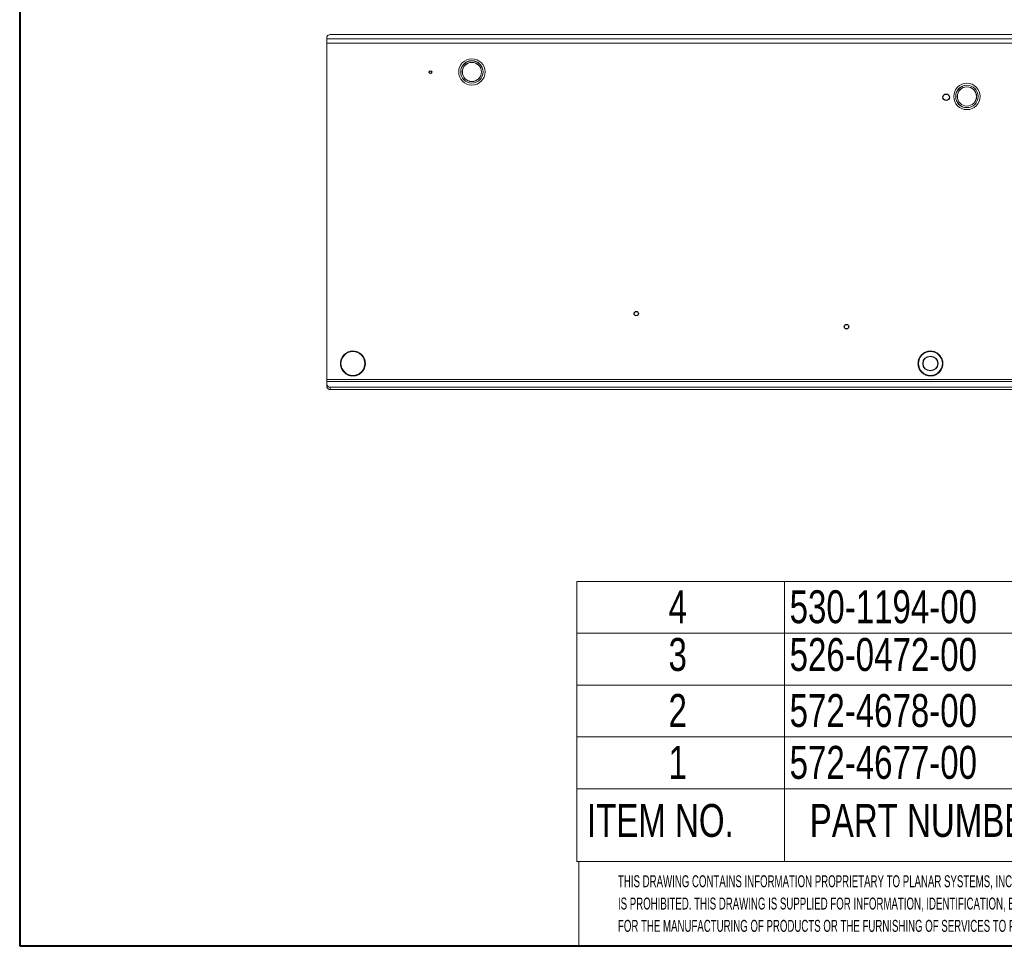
# Model space of a CAD drawing. Header units: millimetres. Extents: x 13 to 419, y 7 to 273.
# Tile 1 of 17: x 16 to 111, y 10 to 99. Entities that reach past the tile are written whole.
import ezdxf

# ---------------------------------------------------------------- set-up
doc = ezdxf.new("R2010")
doc.units = ezdxf.units.MM
doc.styles.add('SLDTEXTSTYLE0', font='TXT', dxfattribs={"width": 0.605})
doc.styles.add('SLDTEXTSTYLE3', font='TXT', dxfattribs={"width": 0.75})

# ---------------------------------------------------------------- blocks, each defined once
blk = doc.blocks.new('SW_NOTE_4')
at = {"color": 0, "linetype": 'Continuous', "lineweight": 0, "char_height": 1.15, "attachment_point": 1, "style": 'SLDTEXTSTYLE0'}
for s, insert in [('THIS DRAWING CONTAINS INFORMATION PROPRIETARY TO PLANAR SYSTEMS, INC., ANY REPRODUCTION IN PART OR WHOLE WITHOUT THE WRITTEN PERMISSION OF PLANAR SYSTEMS', (0, 1.482)), ('IS PROHIBITED. THIS DRAWING IS SUPPLIED FOR INFORMATION, IDENTIFICATION, ENGINEERING, EVALUATION, AND/OR INSPECTION PURPOSES ONLY AND MAY NOT BE USED AS BASIS', (0, -0.668)), ('FOR THE MANUFACTURING OF PRODUCTS OR THE FURNISHING OF SERVICES TO PLANAR SYSTEMS OR TO ANY THIRD PARTY UNLESS AUTHORIZED IN WRITING BY PLANAR SYSTEMS.', (0, -2.818))]:
    blk.add_mtext(s, dxfattribs=dict(at, insert=insert))
blk = doc.blocks.new('SW_TABLEANNOTATION_1')
at = {"color": 0, "linetype": 'Continuous', "lineweight": 0}
for p, q in [((0, 0), (0, -27)), ((149.738, 0), (0, 0)), ((20, 0), (20, -20)), ((0, -5), (149.738, -5)), ((0, -10), (149.738, -10)), ((0, -15), (149.738, -15)), ((0, -20), (149.738, -20)), ((20, -20), (20, -27)), ((0, -27), (149.738, -27))]:
    blk.add_line(p, q, dxfattribs=at)
at = {"color": 0, "linetype": 'Continuous', "lineweight": 0, "char_height": 3.175, "attachment_point": 1, "style": 'SLDTEXTSTYLE3'}
for s, insert in [('4', (8.827, -0.86)), ('530-1194-00', (20.5, -0.86)), ('3', (8.827, -5.46)), ('526-0472-00', (20.5, -5.46)), ('2', (8.827, -10.86)), ('572-4678-00', (20.5, -10.86)), ('1', (8.827, -15.86)), ('572-4677-00', (20.5, -15.86)), ('ITEM NO.', (0.962, -21.46)), ('PART NUMBER', (22.442, -21.46))]:
    blk.add_mtext(s, dxfattribs=dict(at, insert=insert))

msp = doc.modelspace()

# ---------------------------------------------------------------- linework, layer by layer
at = {"color": 7, "linetype": 'Continuous', "lineweight": 40}
for p, q in [((15.748, 269.748), (15.748, 9.652)), ((15.748, 9.652), (416.052, 9.652))]:
    msp.add_line(p, q, dxfattribs=at)
at = {"color": 7, "linetype": 'Continuous', "lineweight": 0}
for p, q in [((45.3686, 97.2573), (45.3686, 97.0768)), ((45.3686, 96.6592), (45.3686, 97.0768)), ((167.3086, 97.0768), (45.3686, 97.0768)), ((167.0086, 97.4695), (45.6686, 97.4695)), ((45.3686, 64.2209), (45.3686, 96.6592)), ((167.3086, 96.6592), (45.3686, 96.6592)), ((45.3686, 64.2209), (45.3686, 64.0278)), ((167.3086, 64.2209), (45.3686, 64.2209)), ((45.3686, 64.0278), (45.3686, 63.7058)), ((45.3686, 64.0278), (167.3086, 64.0278)), ((45.3686, 63.4813), (45.3686, 63.7058)), ((45.6686, 63.4937), (45.6686, 63.2691)), ((45.6686, 63.4937), (167.0086, 63.4937)), ((45.6686, 63.2691), (167.0086, 63.2691))]:
    msp.add_line(p, q, dxfattribs=at)
at = {"color": 7, "linetype": 'Continuous', "lineweight": 15}
for p, q in [((219.2036, 17.7732), (69.6516, 17.7732)), ((69.6516, 17.7732), (69.6516, 9.5959))]:
    msp.add_line(p, q, dxfattribs=at)
at = {"color": 7, "linetype": 'Continuous', "lineweight": 0}
for centre, radius in [((59.3386, 93.8735), 1.27), ((59.3386, 93.8735), 1.0803), ((59.3386, 93.8735), 1.0752), ((59.3386, 93.8735), 0.9266), ((59.3386, 93.8735), 0.9215), ((107.0561, 91.5107), 1.27), ((107.0561, 91.5107), 1.0803), ((107.0561, 91.5107), 1.0752), ((107.0561, 91.5107), 0.9266), ((107.0561, 91.5107), 0.9215), ((47.8686, 65.7691), 1.15), ((103.5386, 65.7691), 1.15)]:
    msp.add_circle(centre, radius, dxfattribs=at)
at = {"color": 7, "linetype": 'Continuous'}
for centre, radius in [((55.3386, 93.8564), 0.125), ((105.0561, 91.4317), 0.315), ((75.1847, 70.5798), 0.211), ((95.4462, 69.3216), 0.211), ((103.5386, 65.7691), 0.7099)]:
    msp.add_circle(centre, radius, dxfattribs=at)
at = {"color": 7, "linetype": 'Continuous', "lineweight": 0}
for centre, radius, start, end in [((45.6311, 97.2043), 0.2678, 81.950533, 168.578246), ((47.8686, 65.7691), 1.2, 143.473235, 147.592887), ((47.8686, 65.7691), 1.2, 141.496171, 143.473235), ((47.8686, 65.7691), 1.2, 134.569951, 141.496171), ((47.8686, 65.7691), 1.2, 132.592887, 134.569951), ((47.8686, 65.7691), 1.2, 128.473235, 132.592887), ((47.8686, 65.7691), 1.2, 126.496171, 128.473235), ((47.8686, 65.7691), 1.2, 119.569951, 126.496171), ((47.8686, 65.7691), 1.2, 117.592887, 119.569951), ((47.8686, 65.7691), 1.2, 113.473235, 117.592887), ((47.8686, 65.7691), 1.2, 111.496171, 113.473235), ((47.8686, 65.7691), 1.2, 104.569951, 111.496171), ((47.8686, 65.7691), 1.2, 102.592887, 104.569951), ((47.8686, 65.7691), 1.2, 98.473235, 102.592887), ((47.8686, 65.7691), 1.2, 96.496171, 98.473235), ((47.8686, 65.7691), 1.2, 89.569951, 96.496171), ((47.8686, 65.7691), 1.2, 87.592887, 89.569951), ((47.8686, 65.7691), 1.2, 83.473235, 87.592887), ((47.8686, 65.7691), 1.2, 81.496171, 83.473235), ((47.8686, 65.7691), 1.2, 74.569951, 81.496171), ((47.8686, 65.7691), 1.2, 72.592887, 74.569951), ((47.8686, 65.7691), 1.2, 68.473235, 72.592887), ((47.8686, 65.7691), 1.2, 66.496171, 68.473235), ((47.8686, 65.7691), 1.2, 59.569951, 66.496171), ((47.8686, 65.7691), 1.2, 57.592887, 59.569951), ((47.8686, 65.7691), 1.2, 53.473235, 57.592887), ((47.8686, 65.7691), 1.2, 51.496171, 53.473235), ((47.8686, 65.7691), 1.2, 44.569951, 51.496171), ((47.8686, 65.7691), 1.2, 42.592887, 44.569951), ((47.8686, 65.7691), 1.2, 38.473235, 42.592887), ((47.8686, 65.7691), 1.2, 36.496171, 38.473235), ((47.8686, 65.7691), 1.2, 29.569951, 36.496171), ((103.5386, 65.7691), 1.2, 143.473235, 147.592887), ((103.5386, 65.7691), 1.2, 141.496171, 143.473235), ((103.5386, 65.7691), 1.2, 134.569951, 141.496171), ((103.5386, 65.7691), 1.2, 132.592887, 134.569951), ((103.5386, 65.7691), 1.2, 128.473235, 132.592887), ((103.5386, 65.7691), 1.2, 126.496171, 128.473235), ((103.5386, 65.7691), 1.2, 119.569951, 126.496171), ((103.5386, 65.7691), 1.2, 117.592887, 119.569951), ((103.5386, 65.7691), 1.2, 113.473235, 117.592887), ((103.5386, 65.7691), 1.2, 111.496171, 113.473235), ((103.5386, 65.7691), 1.2, 104.569951, 111.496171), ((103.5386, 65.7691), 1.2, 102.592887, 104.569951), ((103.5386, 65.7691), 1.2, 98.473235, 102.592887), ((103.5386, 65.7691), 1.2, 96.496171, 98.473235), ((103.5386, 65.7691), 1.2, 89.569951, 96.496171), ((103.5386, 65.7691), 1.2, 87.592887, 89.569951), ((103.5386, 65.7691), 1.2, 83.473235, 87.592887), ((103.5386, 65.7691), 1.2, 81.496171, 83.473235), ((103.5386, 65.7691), 1.2, 74.569951, 81.496171), ((103.5386, 65.7691), 1.2, 72.592887, 74.569951), ((103.5386, 65.7691), 1.2, 68.473235, 72.592887), ((103.5386, 65.7691), 1.2, 66.496171, 68.473235), ((103.5386, 65.7691), 1.2, 59.569951, 66.496171), ((103.5386, 65.7691), 1.2, 57.592887, 59.569951), ((103.5386, 65.7691), 1.2, 53.473235, 57.592887), ((103.5386, 65.7691), 1.2, 51.496171, 53.473235), ((103.5386, 65.7691), 1.2, 44.569951, 51.496171), ((103.5386, 65.7691), 1.2, 42.592887, 44.569951), ((103.5386, 65.7691), 1.2, 38.473235, 42.592887), ((103.5386, 65.7691), 1.2, 36.496171, 38.473235), ((103.5386, 65.7691), 1.2, 29.569951, 36.496171), ((47.8686, 65.7691), 1.2, 179.569951, 186.496171), ((47.8686, 65.7691), 1.2, 177.592887, 179.569951), ((47.8686, 65.7691), 1.2, 173.473235, 177.592887), ((47.8686, 65.7691), 1.2, 186.496171, 188.473235), ((47.8686, 65.7691), 1.2, 171.496171, 173.473235), ((47.8686, 65.7691), 1.2, 188.473235, 192.592887), ((47.8686, 65.7691), 1.2, 164.569951, 171.496171), ((47.8686, 65.7691), 1.2, 192.592887, 194.569951), ((47.8686, 65.7691), 1.2, 162.592887, 164.569951), ((47.8686, 65.7691), 1.2, 158.473235, 162.592887), ((47.8686, 65.7691), 1.2, 156.496171, 158.473235), ((47.8686, 65.7691), 1.2, 149.569951, 156.496171), ((47.8686, 65.7691), 1.2, 147.592887, 149.569951), ((47.8686, 65.7691), 1.2, 27.592887, 29.569951), ((47.8686, 65.7691), 1.2, 23.473235, 27.592887), ((47.8686, 65.7691), 1.2, 21.496171, 23.473235), ((47.8686, 65.7691), 1.2, 14.569951, 21.496171), ((47.8686, 65.7691), 1.2, 344.569951, 351.496171), ((47.8686, 65.7691), 1.2, 12.592887, 14.569951), ((47.8686, 65.7691), 1.2, 8.473235, 12.592887), ((47.8686, 65.7691), 1.2, 351.496171, 353.473235), ((47.8686, 65.7691), 1.2, 6.496171, 8.473235), ((47.8686, 65.7691), 1.2, 353.473235, 357.592887), ((47.8686, 65.7691), 1.2, 359.569951, 6.496171), ((47.8686, 65.7691), 1.2, 357.592887, 359.569951), ((103.5386, 65.7691), 1.2, 179.569951, 186.496171), ((103.5386, 65.7691), 1.2, 177.592887, 179.569951), ((103.5386, 65.7691), 1.2, 173.473235, 177.592887), ((103.5386, 65.7691), 1.2, 186.496171, 188.473235), ((103.5386, 65.7691), 1.2, 171.496171, 173.473235), ((103.5386, 65.7691), 1.2, 188.473235, 192.592887), ((103.5386, 65.7691), 1.2, 164.569951, 171.496171), ((103.5386, 65.7691), 1.2, 192.592887, 194.569951), ((103.5386, 65.7691), 1.2, 162.592887, 164.569951), ((103.5386, 65.7691), 1.2, 158.473235, 162.592887), ((103.5386, 65.7691), 1.2, 156.496171, 158.473235), ((103.5386, 65.7691), 1.2, 149.569951, 156.496171), ((103.5386, 65.7691), 1.2, 147.592887, 149.569951), ((103.5386, 65.7691), 1.2, 27.592887, 29.569951), ((103.5386, 65.7691), 1.2, 23.473235, 27.592887), ((103.5386, 65.7691), 1.2, 21.496171, 23.473235), ((103.5386, 65.7691), 1.2, 14.569951, 21.496171), ((103.5386, 65.7691), 1.2, 344.569951, 351.496171), ((103.5386, 65.7691), 1.2, 12.592887, 14.569951), ((103.5386, 65.7691), 1.2, 8.473235, 12.592887), ((103.5386, 65.7691), 1.2, 351.496171, 353.473235), ((103.5386, 65.7691), 1.2, 6.496171, 8.473235), ((103.5386, 65.7691), 1.2, 353.473235, 357.592887), ((103.5386, 65.7691), 1.2, 359.569951, 6.496171), ((103.5386, 65.7691), 1.2, 357.592887, 359.569951), ((47.8686, 65.7691), 1.2, 194.569951, 201.496171), ((47.8686, 65.7691), 1.2, 201.496171, 203.473235), ((47.8686, 65.7691), 1.2, 203.473235, 207.592887), ((47.8686, 65.7691), 1.2, 207.592887, 209.569951), ((47.8686, 65.7691), 1.2, 209.569951, 216.496171), ((47.8686, 65.7691), 1.2, 216.496171, 218.473235), ((47.8686, 65.7691), 1.2, 218.473235, 222.592887), ((47.8686, 65.7691), 1.2, 222.592887, 224.569951), ((47.8686, 65.7691), 1.2, 224.569951, 231.496171), ((47.8686, 65.7691), 1.2, 231.496171, 233.473235), ((47.8686, 65.7691), 1.2, 233.473235, 237.592887), ((47.8686, 65.7691), 1.2, 237.592887, 239.569951), ((47.8686, 65.7691), 1.2, 239.569951, 246.496171), ((47.8686, 65.7691), 1.2, 246.496171, 248.473235), ((47.8686, 65.7691), 1.2, 248.473235, 252.592887), ((47.8686, 65.7691), 1.2, 252.592887, 254.569951), ((47.8686, 65.7691), 1.2, 254.569951, 261.496171), ((47.8686, 65.7691), 1.2, 261.496171, 263.473235), ((47.8686, 65.7691), 1.2, 263.473235, 267.592887), ((47.8686, 65.7691), 1.2, 267.592887, 269.569951), ((47.8686, 65.7691), 1.2, 269.569951, 276.496171), ((47.8686, 65.7691), 1.2, 276.496171, 278.473235), ((47.8686, 65.7691), 1.2, 278.473235, 282.592887), ((47.8686, 65.7691), 1.2, 282.592887, 284.569951), ((47.8686, 65.7691), 1.2, 284.569951, 291.496171), ((47.8686, 65.7691), 1.2, 291.496171, 293.473235), ((47.8686, 65.7691), 1.2, 293.473235, 297.592887), ((47.8686, 65.7691), 1.2, 297.592887, 299.569951), ((47.8686, 65.7691), 1.2, 299.569951, 306.496171), ((47.8686, 65.7691), 1.2, 306.496171, 308.473235), ((47.8686, 65.7691), 1.2, 308.473235, 312.592887), ((47.8686, 65.7691), 1.2, 312.592887, 314.569951), ((47.8686, 65.7691), 1.2, 314.569951, 321.496171), ((47.8686, 65.7691), 1.2, 321.496171, 323.473235), ((47.8686, 65.7691), 1.2, 323.473235, 327.592887), ((47.8686, 65.7691), 1.2, 327.592887, 329.569951), ((47.8686, 65.7691), 1.2, 329.569951, 336.496171), ((47.8686, 65.7691), 1.2, 336.496171, 338.473235), ((47.8686, 65.7691), 1.2, 338.473235, 342.592887), ((47.8686, 65.7691), 1.2, 342.592887, 344.569951), ((103.5386, 65.7691), 1.2, 194.569951, 201.496171), ((103.5386, 65.7691), 1.2, 201.496171, 203.473235), ((103.5386, 65.7691), 1.2, 203.473235, 207.592887), ((103.5386, 65.7691), 1.2, 207.592887, 209.569951), ((103.5386, 65.7691), 1.2, 209.569951, 216.496171), ((103.5386, 65.7691), 1.2, 216.496171, 218.473235), ((103.5386, 65.7691), 1.2, 218.473235, 222.592887), ((103.5386, 65.7691), 1.2, 222.592887, 224.569951), ((103.5386, 65.7691), 1.2, 224.569951, 231.496171), ((103.5386, 65.7691), 1.2, 231.496171, 233.473235), ((103.5386, 65.7691), 1.2, 233.473235, 237.592887), ((103.5386, 65.7691), 1.2, 237.592887, 239.569951), ((103.5386, 65.7691), 1.2, 239.569951, 246.496171), ((103.5386, 65.7691), 1.2, 246.496171, 248.473235), ((103.5386, 65.7691), 1.2, 248.473235, 252.592887), ((103.5386, 65.7691), 1.2, 252.592887, 254.569951), ((103.5386, 65.7691), 1.2, 254.569951, 261.496171), ((103.5386, 65.7691), 1.2, 261.496171, 263.473235), ((103.5386, 65.7691), 1.2, 263.473235, 267.592887), ((103.5386, 65.7691), 1.2, 267.592887, 269.569951), ((103.5386, 65.7691), 1.2, 269.569951, 276.496171), ((103.5386, 65.7691), 1.2, 276.496171, 278.473235), ((103.5386, 65.7691), 1.2, 278.473235, 282.592887), ((103.5386, 65.7691), 1.2, 282.592887, 284.569951), ((103.5386, 65.7691), 1.2, 284.569951, 291.496171), ((103.5386, 65.7691), 1.2, 291.496171, 293.473235), ((103.5386, 65.7691), 1.2, 293.473235, 297.592887), ((103.5386, 65.7691), 1.2, 297.592887, 299.569951), ((103.5386, 65.7691), 1.2, 299.569951, 306.496171), ((103.5386, 65.7691), 1.2, 306.496171, 308.473235), ((103.5386, 65.7691), 1.2, 308.473235, 312.592887), ((103.5386, 65.7691), 1.2, 312.592887, 314.569951), ((103.5386, 65.7691), 1.2, 314.569951, 321.496171), ((103.5386, 65.7691), 1.2, 321.496171, 323.473235), ((103.5386, 65.7691), 1.2, 323.473235, 327.592887), ((103.5386, 65.7691), 1.2, 327.592887, 329.569951), ((103.5386, 65.7691), 1.2, 329.569951, 336.496171), ((103.5386, 65.7691), 1.2, 336.496171, 338.473235), ((103.5386, 65.7691), 1.2, 338.473235, 342.592887), ((103.5386, 65.7691), 1.2, 342.592887, 344.569951), ((45.6311, 63.7588), 0.2678, 191.421754, 278.049467), ((45.6311, 63.5343), 0.2678, 191.421754, 278.049467)]:
    msp.add_arc(centre, radius, start, end, dxfattribs=at)

# ---------------------------------------------------------------- block references
for name, p in [('SW_TABLEANNOTATION_1', (69.4659, 44.7732)), ('SW_NOTE_4', (73.4199, 14.9601))]:
    msp.add_blockref(name, p, dxfattribs=at)

doc.saveas('drawing.dxf')
